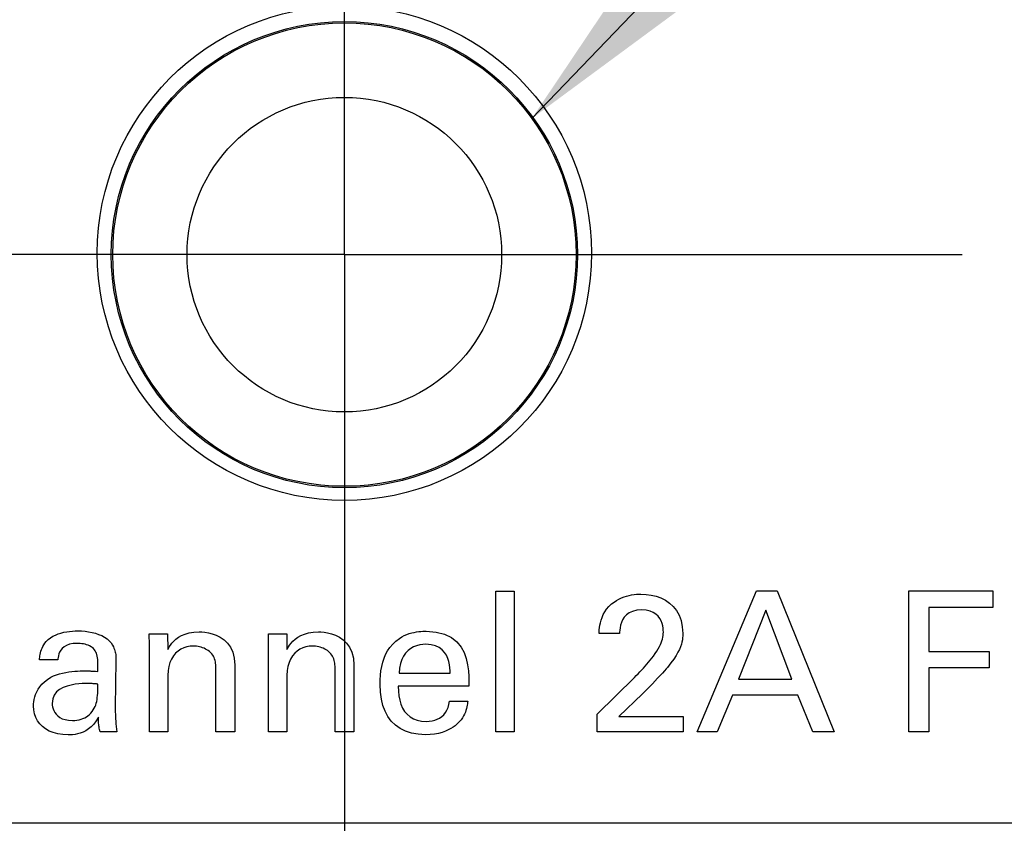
# Model space of a CAD drawing. Header units: inches. Extents: x 0.2 to 16.8, y 0.2 to 10.8.
# Tile 9 of 27: x 3.699 to 4.05, y 6.877 to 7.163. Entities that reach past the tile are written whole.
import ezdxf

# ---------------------------------------------------------------- set-up
doc = ezdxf.new("R2010")
doc.units = ezdxf.units.IN
doc.header["$LTSCALE"] = 0.935
doc.header["$MEASUREMENT"] = 0
doc.linetypes.add('CENTER', pattern=[0.6, 0.375, -0.075, 0.075, -0.075])
doc.layers.get('0').update_dxf_attribs({"linetype": 'CONTINUOUS'})
for name, color, linetype in [('02___PRT_ALL_AXES', 7, 'CONTINUOUS'), ('DEFAULT_1', 7, 'CENTER'), ('DETAIL', 7, 'CONTINUOUS'), ('DIMENSIONS', 7, 'CONTINUOUS')]:
    doc.layers.add(name, color=color, linetype=linetype)
doc.styles.get("Standard").update_dxf_attribs({"font": 'txt', "width": 0.8})
doc.dimstyles.new('DIMSTYLE_2', dxfattribs={"dimtxt": 0.125, "dimasz": 0.18, "dimexe": 0.18, "dimexo": 0.0625, "dimgap": 0.09, "dimtad": 0, "dimtih": 1, "dimtoh": 1, "dimdec": 3, "dimzin": 4, "dimdsep": 46, "dimtxsty": 'STANDARD', "dimblk": '_FILLED', "dimblk1": '_FILLED', "dimblk2": '_FILLED', "dimcen": 0.09, "dimadec": 0, "dimazin": 0, "dimtp": 0.001, "dimtm": 0.001, "dimtfac": 1, "dimtdec": 3, "dimtofl": 0, "dimtmove": 0, "dimatfit": 3, "dimldrblk": '_FILLED', "dimfxl": 1, "dimtolj": 1, "dimtzin": 4, "dimarcsym": 0})
doc.dimstyles.get("Standard").update_dxf_attribs({"dimtxt": 0.125, "dimasz": 0.18, "dimexe": 0.18, "dimexo": 0.0625, "dimgap": 0.09, "dimtad": 0, "dimtih": 1, "dimtoh": 1, "dimdec": 3, "dimzin": 4, "dimdsep": 46, "dimtxsty": 'STANDARD', "dimblk": '_FILLED', "dimblk1": '_FILLED', "dimblk2": '_FILLED', "dimcen": 0.09, "dimadec": 0, "dimazin": 0, "dimtol": 1, "dimtp": 0.01, "dimtm": 0.01, "dimtfac": 1, "dimtdec": 3, "dimtofl": 0, "dimtmove": 0, "dimatfit": 3, "dimldrblk": '_FILLED', "dimfxl": 1, "dimtolj": 1, "dimtzin": 4, "dimarcsym": 0})

# ---------------------------------------------------------------- blocks, each defined once
blk = doc.blocks.new('*D12')
at = {"layer": 'DIMENSIONS', "color": 2, "linetype": 'CONTINUOUS'}
blk.add_line((4.21272, 2.65438), (4.21272, 2.02937), dxfattribs=at)
at = {"layer": 'DIMENSIONS', "color": 2, "linetype": 'CONTINUOUS', "insert": (4.15022, 1.96687), "char_height": 0.125, "width": 1.225, "attachment_point": 3, "rotation": 90, "line_spacing_factor": 0.9}
blk.add_mtext('.494{\\Ftxt.shx;\\W1.000000;\\H0.125000; }[12.55]', dxfattribs=at)
blk = doc.blocks.new('_FILLED')
at = {"color": 0, "linetype": 'BYBLOCK'}
blk.add_solid([(0, 0), (-1, 0.1736), (-1, -0.1736)], dxfattribs=at)
blk = doc.blocks.new('*D13')
at = {"layer": 'DIMENSIONS', "color": 2, "linetype": 'CONTINUOUS'}
blk.add_line((3.42472, 2.65438), (3.42472, 2.02937), dxfattribs=at)
at = {"layer": 'DIMENSIONS', "color": 2, "linetype": 'CONTINUOUS', "insert": (3.36222, 1.96687), "char_height": 0.125, "width": 1.225, "attachment_point": 3, "rotation": 90, "line_spacing_factor": 0.9}
blk.add_mtext('-.294{\\Ftxt.shx;\\W1.000000;\\H0.125000; }[7.47]', dxfattribs=at)

msp = doc.modelspace()

# ---------------------------------------------------------------- linework, layer by layer
at = {"color": 40, "linetype": 'CONTINUOUS'}
for p, q in [((3.8687, 6.90941), (3.8687, 6.95952)), ((3.8687, 6.95952), (3.87523, 6.95952)), ((3.87523, 6.95952), (3.87523, 6.90941)), ((3.9116, 6.95619), (3.91249, 6.95668)), ((3.91249, 6.95668), (3.91339, 6.9571)), ((3.91339, 6.9571), (3.91429, 6.95746)), ((3.91429, 6.95746), (3.9152, 6.95774)), ((3.9152, 6.95774), (3.9161, 6.95797)), ((3.9161, 6.95797), (3.91699, 6.95814)), ((3.91699, 6.95814), (3.91786, 6.95827)), ((3.91786, 6.95827), (3.91871, 6.95835)), ((3.91871, 6.95835), (3.91953, 6.9584)), ((3.91953, 6.9584), (3.92031, 6.95841)), ((3.92031, 6.95841), (3.92215, 6.95833)), ((3.92215, 6.95833), (3.92397, 6.95809)), ((3.92397, 6.95809), (3.92574, 6.95766)), ((3.92574, 6.95766), (3.92744, 6.95706)), ((3.92744, 6.95706), (3.92904, 6.95626)), ((3.92904, 6.95626), (3.93051, 6.95525)), ((3.94029, 6.90941), (3.96142, 6.9596)), ((3.96142, 6.9596), (3.96886, 6.9596)), ((3.96886, 6.9596), (3.98916, 6.90941)), ((4.01572, 6.90941), (4.01572, 6.9596)), ((4.01572, 6.9596), (4.0456, 6.9596)), ((4.0456, 6.9596), (4.0456, 6.95368)), ((3.90744, 6.95209), (3.90811, 6.95306)), ((3.90811, 6.95306), (3.90892, 6.95402)), ((3.90892, 6.95402), (3.90988, 6.95494)), ((3.90988, 6.95494), (3.91073, 6.95561)), ((3.91073, 6.95561), (3.9116, 6.95619)), ((3.92058, 6.95278), (3.91881, 6.95265)), ((3.92218, 6.95267), (3.92058, 6.95278)), ((3.93051, 6.95525), (3.93183, 6.95403)), ((3.93183, 6.95403), (3.93297, 6.95258)), ((4.0228, 6.95368), (4.0228, 6.93805)), ((4.0456, 6.95368), (4.0228, 6.95368)), ((3.90612, 6.94919), (3.90646, 6.95014)), ((3.90646, 6.95014), (3.90689, 6.95112)), ((3.90689, 6.95112), (3.90744, 6.95209)), ((3.91376, 6.94925), (3.91334, 6.9483)), ((3.91435, 6.95017), (3.91376, 6.94925)), ((3.91512, 6.951), (3.91435, 6.95017)), ((3.9161, 6.95172), (3.91512, 6.951)), ((3.91732, 6.95228), (3.9161, 6.95172)), ((3.91881, 6.95265), (3.91732, 6.95228)), ((3.92355, 6.95236), (3.92218, 6.95267)), ((3.9247, 6.95189), (3.92355, 6.95236)), ((3.92565, 6.95127), (3.9247, 6.95189)), ((3.92642, 6.95054), (3.92565, 6.95127)), ((3.92703, 6.94974), (3.92642, 6.95054)), ((3.92749, 6.94889), (3.92703, 6.94974)), ((3.93297, 6.95258), (3.9339, 6.95091)), ((3.9339, 6.95091), (3.9346, 6.94898)), ((3.96483, 6.95271), (3.9551, 6.9281)), ((3.97408, 6.9281), (3.96483, 6.95271)), ((3.90546, 6.94501), (3.9055, 6.94572)), ((3.9055, 6.94572), (3.90557, 6.94651)), ((3.90557, 6.94651), (3.90569, 6.94736)), ((3.90569, 6.94736), (3.90587, 6.94825)), ((3.90587, 6.94825), (3.90612, 6.94919)), ((3.91287, 6.94645), (3.91278, 6.94562)), ((3.91305, 6.94735), (3.91287, 6.94645)), ((3.91334, 6.9483), (3.91305, 6.94735)), ((3.92783, 6.94801), (3.92749, 6.94889)), ((3.92806, 6.94715), (3.92783, 6.94801)), ((3.92821, 6.94633), (3.92806, 6.94715)), ((3.92828, 6.94558), (3.92821, 6.94633)), ((3.9346, 6.94898), (3.93504, 6.94681)), ((3.93504, 6.94681), (3.93519, 6.94437)), ((3.70856, 6.94159), (3.70927, 6.94228)), ((3.70927, 6.94228), (3.71006, 6.94288)), ((3.71006, 6.94288), (3.71092, 6.94341)), ((3.71092, 6.94341), (3.71184, 6.94386)), ((3.71184, 6.94386), (3.7128, 6.94424)), ((3.7128, 6.94424), (3.7138, 6.94456)), ((3.7138, 6.94456), (3.71482, 6.94482)), ((3.71482, 6.94482), (3.71585, 6.94502)), ((3.71585, 6.94502), (3.71688, 6.94517)), ((3.71688, 6.94517), (3.71789, 6.94527)), ((3.71789, 6.94527), (3.71888, 6.94532)), ((3.71888, 6.94532), (3.71982, 6.94534)), ((3.71982, 6.94534), (3.72109, 6.94531)), ((3.72109, 6.94531), (3.72237, 6.94521)), ((3.72237, 6.94521), (3.72363, 6.94504)), ((3.72363, 6.94504), (3.72487, 6.9448)), ((3.72487, 6.9448), (3.72607, 6.94448)), ((3.72607, 6.94448), (3.72721, 6.9441)), ((3.72721, 6.9441), (3.72829, 6.94364)), ((3.72829, 6.94364), (3.72928, 6.94311)), ((3.72928, 6.94311), (3.73019, 6.9425)), ((3.73019, 6.9425), (3.73098, 6.94181)), ((3.7453, 6.94027), (3.74522, 6.9443)), ((3.74522, 6.9443), (3.75176, 6.9443)), ((3.75176, 6.9443), (3.75183, 6.93867)), ((3.75396, 6.94167), (3.75474, 6.94238)), ((3.75474, 6.94238), (3.75567, 6.94306)), ((3.75567, 6.94306), (3.75677, 6.94368)), ((3.75677, 6.94368), (3.75804, 6.94421)), ((3.75804, 6.94421), (3.75949, 6.94463)), ((3.75949, 6.94463), (3.76115, 6.9449)), ((3.76115, 6.9449), (3.76302, 6.945)), ((3.76302, 6.945), (3.76393, 6.94497)), ((3.76393, 6.94497), (3.76504, 6.94486)), ((3.76504, 6.94486), (3.76632, 6.94465)), ((3.76632, 6.94465), (3.76769, 6.94429)), ((3.76769, 6.94429), (3.76911, 6.94378)), ((3.76911, 6.94378), (3.77052, 6.94307)), ((3.77052, 6.94307), (3.77186, 6.94214)), ((3.78773, 6.94027), (3.78766, 6.9443)), ((3.78766, 6.9443), (3.79419, 6.9443)), ((3.79419, 6.9443), (3.79427, 6.93867)), ((3.79639, 6.94167), (3.79717, 6.94238)), ((3.79717, 6.94238), (3.7981, 6.94306)), ((3.7981, 6.94306), (3.7992, 6.94368)), ((3.7992, 6.94368), (3.80047, 6.94421)), ((3.80047, 6.94421), (3.80193, 6.94463)), ((3.80193, 6.94463), (3.80359, 6.9449)), ((3.80359, 6.9449), (3.80546, 6.945)), ((3.80546, 6.945), (3.80636, 6.94497)), ((3.80636, 6.94497), (3.80748, 6.94486)), ((3.80748, 6.94486), (3.80875, 6.94465)), ((3.80875, 6.94465), (3.81012, 6.94429)), ((3.81012, 6.94429), (3.81154, 6.94378)), ((3.81154, 6.94378), (3.81295, 6.94307)), ((3.81295, 6.94307), (3.81429, 6.94214)), ((3.83304, 6.94164), (3.83433, 6.94263)), ((3.83433, 6.94263), (3.83518, 6.94318)), ((3.83518, 6.94318), (3.83606, 6.94364)), ((3.83606, 6.94364), (3.83695, 6.94403)), ((3.83695, 6.94403), (3.83784, 6.94435)), ((3.83784, 6.94435), (3.83872, 6.94461)), ((3.83872, 6.94461), (3.83959, 6.94481)), ((3.83959, 6.94481), (3.84043, 6.94496)), ((3.84043, 6.94496), (3.84123, 6.94506)), ((3.84123, 6.94506), (3.84199, 6.94514)), ((3.84199, 6.94514), (3.84268, 6.94518)), ((3.84268, 6.94518), (3.84331, 6.9452)), ((3.84331, 6.9452), (3.84386, 6.94521)), ((3.84386, 6.94521), (3.84744, 6.94493)), ((3.84744, 6.94493), (3.85042, 6.94416)), ((3.85042, 6.94416), (3.85284, 6.94296)), ((3.85284, 6.94296), (3.85476, 6.94141)), ((3.90543, 6.94437), (3.90546, 6.94501)), ((3.91273, 6.94437), (3.90543, 6.94437)), ((3.91274, 6.94492), (3.91273, 6.94437)), ((3.91278, 6.94562), (3.91274, 6.94492)), ((3.92781, 6.94178), (3.928, 6.94242)), ((3.928, 6.94242), (3.92814, 6.94305)), ((3.92814, 6.94305), (3.92823, 6.94367)), ((3.92823, 6.94367), (3.92828, 6.94429)), ((3.9283, 6.94493), (3.92828, 6.94558)), ((3.92828, 6.94429), (3.9283, 6.94493)), ((3.93515, 6.94288), (3.93508, 6.94213)), ((3.93518, 6.94362), (3.93515, 6.94288)), ((3.93519, 6.94437), (3.93518, 6.94362)), ((3.70686, 6.93865), (3.70708, 6.93923)), ((3.70708, 6.93923), (3.70736, 6.93982)), ((3.70736, 6.93982), (3.7077, 6.94041)), ((3.7077, 6.94041), (3.7081, 6.941)), ((3.7081, 6.941), (3.70856, 6.94159)), ((3.71426, 6.93909), (3.71373, 6.93846)), ((3.71494, 6.93967), (3.71426, 6.93909)), ((3.71581, 6.94017), (3.71494, 6.93967)), ((3.71687, 6.94055), (3.71581, 6.94017)), ((3.71816, 6.9408), (3.71687, 6.94055)), ((3.71968, 6.94089), (3.71816, 6.9408)), ((3.72017, 6.94088), (3.71968, 6.94089)), ((3.72069, 6.94084), (3.72017, 6.94088)), ((3.72124, 6.94078), (3.72069, 6.94084)), ((3.7218, 6.94069), (3.72124, 6.94078)), ((3.72236, 6.94056), (3.7218, 6.94069)), ((3.72292, 6.9404), (3.72236, 6.94056)), ((3.72347, 6.9402), (3.72292, 6.9404)), ((3.724, 6.93997), (3.72347, 6.9402)), ((3.7245, 6.93969), (3.724, 6.93997)), ((3.72496, 6.93937), (3.7245, 6.93969)), ((3.72537, 6.93901), (3.72496, 6.93937)), ((3.72573, 6.9386), (3.72537, 6.93901)), ((3.73098, 6.94181), (3.73166, 6.94105)), ((3.73166, 6.94105), (3.7322, 6.9402)), ((3.7322, 6.9402), (3.73246, 6.93969)), ((3.73246, 6.93969), (3.73268, 6.93919)), ((3.73268, 6.93919), (3.73286, 6.93871)), ((3.73286, 6.93871), (3.733, 6.93824)), ((3.7453, 6.90941), (3.7453, 6.94027)), ((3.75183, 6.93867), (3.75206, 6.9391)), ((3.75206, 6.9391), (3.75238, 6.93965)), ((3.75238, 6.93965), (3.75279, 6.94028)), ((3.75279, 6.94028), (3.75331, 6.94096)), ((3.75331, 6.94096), (3.75396, 6.94167)), ((3.75648, 6.93878), (3.7555, 6.93813)), ((3.75752, 6.93928), (3.75648, 6.93878)), ((3.75862, 6.93964), (3.75752, 6.93928)), ((3.75977, 6.93985), (3.75862, 6.93964)), ((3.76094, 6.93992), (3.75977, 6.93985)), ((3.7615, 6.93991), (3.76094, 6.93992)), ((3.76206, 6.93986), (3.7615, 6.93991)), ((3.76261, 6.93978), (3.76206, 6.93986)), ((3.76316, 6.93967), (3.76261, 6.93978)), ((3.76371, 6.93952), (3.76316, 6.93967)), ((3.76424, 6.93934), (3.76371, 6.93952)), ((3.76477, 6.93913), (3.76424, 6.93934)), ((3.76528, 6.93888), (3.76477, 6.93913)), ((3.76577, 6.9386), (3.76528, 6.93888)), ((3.77186, 6.94214), (3.77309, 6.94095)), ((3.77309, 6.94095), (3.77414, 6.93948)), ((3.77414, 6.93948), (3.77495, 6.93771)), ((3.78773, 6.90941), (3.78773, 6.94027)), ((3.79427, 6.93867), (3.7945, 6.9391)), ((3.7945, 6.9391), (3.79481, 6.93965)), ((3.79481, 6.93965), (3.79522, 6.94028)), ((3.79522, 6.94028), (3.79574, 6.94096)), ((3.79574, 6.94096), (3.79639, 6.94167)), ((3.79891, 6.93878), (3.79793, 6.93813)), ((3.79995, 6.93928), (3.79891, 6.93878)), ((3.80105, 6.93964), (3.79995, 6.93928)), ((3.8022, 6.93985), (3.80105, 6.93964)), ((3.80337, 6.93992), (3.8022, 6.93985)), ((3.80393, 6.93991), (3.80337, 6.93992)), ((3.80448, 6.93986), (3.80393, 6.93991)), ((3.80504, 6.93978), (3.80448, 6.93986)), ((3.80559, 6.93967), (3.80504, 6.93978)), ((3.80613, 6.93952), (3.80559, 6.93967)), ((3.80667, 6.93934), (3.80613, 6.93952)), ((3.80719, 6.93913), (3.80667, 6.93934)), ((3.8077, 6.93888), (3.80719, 6.93913)), ((3.8082, 6.9386), (3.8077, 6.93888)), ((3.81429, 6.94214), (3.81552, 6.94095)), ((3.81552, 6.94095), (3.81656, 6.93948)), ((3.81656, 6.93948), (3.81738, 6.93771)), ((3.83011, 6.93821), (3.83094, 6.93942)), ((3.83094, 6.93942), (3.83192, 6.94057)), ((3.83192, 6.94057), (3.83304, 6.94164)), ((3.83837, 6.93902), (3.83741, 6.9383)), ((3.83939, 6.9396), (3.83837, 6.93902)), ((3.84045, 6.94002), (3.83939, 6.9396)), ((3.84154, 6.94032), (3.84045, 6.94002)), ((3.84263, 6.94049), (3.84154, 6.94032)), ((3.84371, 6.94055), (3.84263, 6.94049)), ((3.84557, 6.94041), (3.84371, 6.94055)), ((3.84715, 6.94002), (3.84557, 6.94041)), ((3.84847, 6.93941), (3.84715, 6.94002)), ((3.84954, 6.93862), (3.84847, 6.93941)), ((3.85476, 6.94141), (3.85625, 6.93959)), ((3.85625, 6.93959), (3.85735, 6.93758)), ((3.92599, 6.93816), (3.92649, 6.93897)), ((3.92649, 6.93897), (3.92692, 6.93972)), ((3.92692, 6.93972), (3.92728, 6.94044)), ((3.92728, 6.94044), (3.92757, 6.94112)), ((3.92757, 6.94112), (3.92781, 6.94178)), ((3.93402, 6.93875), (3.93349, 6.93772)), ((3.93443, 6.93969), (3.93402, 6.93875)), ((3.93473, 6.94055), (3.93443, 6.93969)), ((3.93494, 6.94136), (3.93473, 6.94055)), ((3.93508, 6.94213), (3.93494, 6.94136)), ((3.70613, 6.93499), (3.70619, 6.93545)), ((3.70619, 6.93545), (3.70624, 6.93594)), ((3.70624, 6.93594), (3.70632, 6.93645)), ((3.70632, 6.93645), (3.70641, 6.93698)), ((3.70641, 6.93698), (3.70652, 6.93752)), ((3.70652, 6.93752), (3.70667, 6.93808)), ((3.70667, 6.93808), (3.70686, 6.93865)), ((3.7127, 6.9354), (3.71267, 6.93499)), ((3.71276, 6.93591), (3.7127, 6.9354)), ((3.71287, 6.9365), (3.71276, 6.93591)), ((3.71305, 6.93714), (3.71287, 6.9365)), ((3.71333, 6.9378), (3.71305, 6.93714)), ((3.71373, 6.93846), (3.71333, 6.9378)), ((3.72602, 6.93821), (3.72573, 6.9386)), ((3.72626, 6.9378), (3.72602, 6.93821)), ((3.72645, 6.93736), (3.72626, 6.9378)), ((3.72661, 6.93688), (3.72645, 6.93736)), ((3.72673, 6.93636), (3.72661, 6.93688)), ((3.72682, 6.93579), (3.72673, 6.93636)), ((3.72689, 6.93516), (3.72682, 6.93579)), ((3.733, 6.93824), (3.73312, 6.93778)), ((3.73312, 6.93778), (3.73321, 6.93734)), ((3.73321, 6.93734), (3.73328, 6.93691)), ((3.73328, 6.93691), (3.73332, 6.93648)), ((3.73332, 6.93648), (3.73335, 6.93606)), ((3.73335, 6.93606), (3.73337, 6.93565)), ((3.73337, 6.93565), (3.73338, 6.93525)), ((3.73338, 6.93525), (3.73338, 6.93484)), ((3.75314, 6.93532), (3.75259, 6.93408)), ((3.75382, 6.9364), (3.75314, 6.93532)), ((3.75461, 6.93734), (3.75382, 6.9364)), ((3.7555, 6.93813), (3.75461, 6.93734)), ((3.76625, 6.93829), (3.76577, 6.9386)), ((3.7667, 6.93794), (3.76625, 6.93829)), ((3.76713, 6.93756), (3.7667, 6.93794)), ((3.7675, 6.93715), (3.76713, 6.93756)), ((3.76782, 6.93672), (3.7675, 6.93715)), ((3.7681, 6.93627), (3.76782, 6.93672)), ((3.76832, 6.93581), (3.7681, 6.93627)), ((3.76851, 6.93533), (3.76832, 6.93581)), ((3.76866, 6.93483), (3.76851, 6.93533)), ((3.77495, 6.93771), (3.77548, 6.93559)), ((3.77548, 6.93559), (3.77567, 6.93311)), ((3.79558, 6.93532), (3.79502, 6.93408)), ((3.79625, 6.9364), (3.79558, 6.93532)), ((3.79704, 6.93734), (3.79625, 6.9364)), ((3.79793, 6.93813), (3.79704, 6.93734)), ((3.80867, 6.93829), (3.8082, 6.9386)), ((3.80912, 6.93794), (3.80867, 6.93829)), ((3.80955, 6.93756), (3.80912, 6.93794)), ((3.80993, 6.93715), (3.80955, 6.93756)), ((3.81025, 6.93672), (3.80993, 6.93715)), ((3.81052, 6.93627), (3.81025, 6.93672)), ((3.81075, 6.93581), (3.81052, 6.93627)), ((3.81094, 6.93533), (3.81075, 6.93581)), ((3.81109, 6.93483), (3.81094, 6.93533)), ((3.81738, 6.93771), (3.81791, 6.93559)), ((3.81791, 6.93559), (3.8181, 6.93311)), ((3.82837, 6.93416), (3.82883, 6.93558)), ((3.82883, 6.93558), (3.82941, 6.93693)), ((3.82941, 6.93693), (3.83011, 6.93821)), ((3.83578, 6.93636), (3.83514, 6.93512)), ((3.83654, 6.93741), (3.83578, 6.93636)), ((3.83741, 6.9383), (3.83654, 6.93741)), ((3.8504, 6.93769), (3.84954, 6.93862)), ((3.85107, 6.93665), (3.8504, 6.93769)), ((3.85157, 6.93555), (3.85107, 6.93665)), ((3.85192, 6.93441), (3.85157, 6.93555)), ((3.85735, 6.93758), (3.85812, 6.93545)), ((3.85812, 6.93545), (3.85861, 6.93327)), ((3.92365, 6.93493), (3.92421, 6.93565)), ((3.92421, 6.93565), (3.92476, 6.93638)), ((3.92476, 6.93638), (3.92542, 6.9373)), ((3.92542, 6.9373), (3.92599, 6.93816)), ((3.93198, 6.93532), (3.93097, 6.93391)), ((3.93281, 6.93658), (3.93198, 6.93532)), ((3.93349, 6.93772), (3.93281, 6.93658)), ((4.0228, 6.93805), (4.04428, 6.93805)), ((4.04428, 6.93805), (4.04428, 6.93221)), ((3.71267, 6.93499), (3.70613, 6.93499)), ((3.72693, 6.93446), (3.72689, 6.93516)), ((3.72696, 6.93369), (3.72693, 6.93446)), ((3.72697, 6.93285), (3.72696, 6.93369)), ((3.72698, 6.93191), (3.72697, 6.93285)), ((3.72698, 6.93088), (3.72698, 6.93191)), ((3.73338, 6.93484), (3.7331, 6.91816)), ((3.75217, 6.9327), (3.75192, 6.93117)), ((3.75259, 6.93408), (3.75217, 6.9327)), ((3.76878, 6.93432), (3.76866, 6.93483)), ((3.76887, 6.93379), (3.76878, 6.93432)), ((3.76893, 6.93326), (3.76887, 6.93379)), ((3.76897, 6.93271), (3.76893, 6.93326)), ((3.76899, 6.93215), (3.76897, 6.93271)), ((3.769, 6.93158), (3.76899, 6.93215)), ((3.77567, 6.93311), (3.77567, 6.90941)), ((3.79461, 6.9327), (3.79436, 6.93117)), ((3.79502, 6.93408), (3.79461, 6.9327)), ((3.81121, 6.93432), (3.81109, 6.93483)), ((3.8113, 6.93379), (3.81121, 6.93432)), ((3.81136, 6.93326), (3.8113, 6.93379)), ((3.8114, 6.93271), (3.81136, 6.93326)), ((3.81142, 6.93215), (3.8114, 6.93271)), ((3.81143, 6.93158), (3.81142, 6.93215)), ((3.8181, 6.93311), (3.8181, 6.90941)), ((3.82775, 6.93116), (3.82801, 6.93269)), ((3.82801, 6.93269), (3.82837, 6.93416)), ((3.83432, 6.93208), (3.83419, 6.93026)), ((3.83465, 6.9337), (3.83432, 6.93208)), ((3.83514, 6.93512), (3.83465, 6.9337)), ((3.85215, 6.93327), (3.85192, 6.93441)), ((3.85228, 6.93218), (3.85215, 6.93327)), ((3.85233, 6.93116), (3.85228, 6.93218)), ((3.85861, 6.93327), (3.8589, 6.93113)), ((3.92059, 6.93143), (3.92122, 6.93211)), ((3.92122, 6.93211), (3.92185, 6.93281)), ((3.92185, 6.93281), (3.92246, 6.93351)), ((3.92246, 6.93351), (3.92306, 6.93422)), ((3.92306, 6.93422), (3.92365, 6.93493)), ((3.92932, 6.93182), (3.92872, 6.93114)), ((3.92977, 6.93235), (3.92932, 6.93182)), ((3.93097, 6.93391), (3.92977, 6.93235)), ((4.0228, 6.93221), (4.0228, 6.90941)), ((4.04428, 6.93221), (4.0228, 6.93221)), ((3.70896, 6.92803), (3.71016, 6.9288)), ((3.71016, 6.9288), (3.71114, 6.92928)), ((3.71114, 6.92928), (3.71217, 6.92969)), ((3.71217, 6.92969), (3.71325, 6.93004)), ((3.71325, 6.93004), (3.71435, 6.93032)), ((3.71435, 6.93032), (3.71547, 6.93055)), ((3.71547, 6.93055), (3.71658, 6.93073)), ((3.71658, 6.93073), (3.71767, 6.93086)), ((3.71767, 6.93086), (3.71872, 6.93096)), ((3.71872, 6.93096), (3.71973, 6.93103)), ((3.71973, 6.93103), (3.72066, 6.93107)), ((3.72066, 6.93107), (3.72151, 6.93109)), ((3.72151, 6.93109), (3.72226, 6.93109)), ((3.72226, 6.93109), (3.72267, 6.93109)), ((3.72267, 6.93109), (3.72305, 6.93109)), ((3.72305, 6.93109), (3.72342, 6.93108)), ((3.72342, 6.93108), (3.72378, 6.93107)), ((3.72378, 6.93107), (3.72414, 6.93106)), ((3.72414, 6.93106), (3.72449, 6.93104)), ((3.72449, 6.93104), (3.72486, 6.93102)), ((3.72486, 6.93102), (3.72523, 6.931)), ((3.72523, 6.931), (3.72605, 6.93095)), ((3.72605, 6.93095), (3.72698, 6.93088)), ((3.75192, 6.93117), (3.75183, 6.92949)), ((3.75183, 6.92949), (3.75183, 6.90941)), ((3.769, 6.90941), (3.769, 6.93158)), ((3.79436, 6.93117), (3.79427, 6.92949)), ((3.79427, 6.92949), (3.79427, 6.90941)), ((3.81143, 6.90941), (3.81143, 6.93158)), ((3.82747, 6.92793), (3.82757, 6.92957)), ((3.82757, 6.92957), (3.82775, 6.93116)), ((3.83419, 6.93026), (3.85233, 6.93026)), ((3.85233, 6.93026), (3.85233, 6.93116)), ((3.8589, 6.93113), (3.85902, 6.9291)), ((3.85902, 6.9291), (3.85904, 6.92726)), ((3.90474, 6.91573), (3.91798, 6.92875)), ((3.91798, 6.92875), (3.91864, 6.92941)), ((3.91864, 6.92941), (3.91929, 6.93007)), ((3.91929, 6.93007), (3.91994, 6.93075)), ((3.91994, 6.93075), (3.92059, 6.93143)), ((3.92625, 6.92847), (3.92438, 6.92651)), ((3.92715, 6.92943), (3.92625, 6.92847)), ((3.92798, 6.93033), (3.92715, 6.92943)), ((3.92872, 6.93114), (3.92798, 6.93033)), ((3.70567, 6.92453), (3.70629, 6.92544)), ((3.70629, 6.92544), (3.70704, 6.92633)), ((3.70704, 6.92633), (3.70792, 6.9272)), ((3.70792, 6.9272), (3.70896, 6.92803)), ((3.71458, 6.92517), (3.71333, 6.92448)), ((3.71595, 6.92569), (3.71458, 6.92517)), ((3.71738, 6.92606), (3.71595, 6.92569)), ((3.7188, 6.92631), (3.71738, 6.92606)), ((3.72015, 6.92647), (3.7188, 6.92631)), ((3.72139, 6.92654), (3.72015, 6.92647)), ((3.72243, 6.92657), (3.72139, 6.92654)), ((3.72324, 6.92658), (3.72243, 6.92657)), ((3.72362, 6.92658), (3.72324, 6.92658)), ((3.72398, 6.92657), (3.72362, 6.92658)), ((3.72433, 6.92656), (3.72398, 6.92657)), ((3.72465, 6.92655), (3.72433, 6.92656)), ((3.72496, 6.92654), (3.72465, 6.92655)), ((3.72526, 6.92652), (3.72496, 6.92654)), ((3.72555, 6.9265), (3.72526, 6.92652)), ((3.72584, 6.92648), (3.72555, 6.9265)), ((3.72612, 6.92646), (3.72584, 6.92648)), ((3.7264, 6.92643), (3.72612, 6.92646)), ((3.72669, 6.9264), (3.7264, 6.92643)), ((3.72698, 6.92637), (3.72669, 6.9264)), ((3.72691, 6.92416), (3.72695, 6.92521)), ((3.72695, 6.92521), (3.72698, 6.92637)), ((3.82744, 6.92623), (3.82747, 6.92793)), ((3.82755, 6.92356), (3.82744, 6.92623)), ((3.83391, 6.92567), (3.83395, 6.92391)), ((3.85901, 6.92567), (3.83391, 6.92567)), ((3.85904, 6.92726), (3.85901, 6.92567)), ((3.92265, 6.92471), (3.92131, 6.92334)), ((3.92438, 6.92651), (3.92265, 6.92471)), ((3.9551, 6.9281), (3.97408, 6.9281)), ((3.70428, 6.92093), (3.70449, 6.9218)), ((3.70449, 6.9218), (3.70478, 6.9227)), ((3.70478, 6.9227), (3.70518, 6.92361)), ((3.70518, 6.92361), (3.70567, 6.92453)), ((3.7114, 6.92247), (3.71085, 6.92111)), ((3.71225, 6.92358), (3.7114, 6.92247)), ((3.71333, 6.92448), (3.71225, 6.92358)), ((3.72664, 6.92084), (3.72674, 6.92156)), ((3.72674, 6.92156), (3.72681, 6.92235)), ((3.72681, 6.92235), (3.72687, 6.92321)), ((3.72687, 6.92321), (3.72691, 6.92416)), ((3.82788, 6.92107), (3.82755, 6.92356)), ((3.83395, 6.92391), (3.83411, 6.92223)), ((3.83411, 6.92223), (3.83441, 6.92066)), ((3.92087, 6.9229), (3.91246, 6.9149)), ((3.92131, 6.92334), (3.92087, 6.9229)), ((3.95288, 6.92247), (3.94745, 6.90941)), ((3.97615, 6.92247), (3.95288, 6.92247)), ((3.98158, 6.90941), (3.97615, 6.92247)), ((3.70405, 6.91858), (3.70407, 6.91931)), ((3.70413, 6.91717), (3.70405, 6.91858)), ((3.70407, 6.91931), (3.70414, 6.9201)), ((3.70414, 6.9201), (3.70428, 6.92093)), ((3.71085, 6.92111), (3.71065, 6.91948)), ((3.71065, 6.91948), (3.71068, 6.9189)), ((3.71068, 6.9189), (3.71078, 6.91826)), ((3.71078, 6.91826), (3.71096, 6.9176)), ((3.72531, 6.91719), (3.72565, 6.91778)), ((3.72565, 6.91778), (3.72593, 6.91835)), ((3.72593, 6.91835), (3.72617, 6.91894)), ((3.72617, 6.91894), (3.72637, 6.91954)), ((3.72637, 6.91954), (3.72652, 6.92017)), ((3.72652, 6.92017), (3.72664, 6.92084)), ((3.7331, 6.91816), (3.7331, 6.91794)), ((3.7331, 6.91794), (3.73311, 6.91757)), ((3.82843, 6.91878), (3.82788, 6.92107)), ((3.8292, 6.91669), (3.82843, 6.91878)), ((3.83441, 6.92066), (3.83486, 6.9192)), ((3.83486, 6.9192), (3.83545, 6.91787)), ((3.83545, 6.91787), (3.83618, 6.91667)), ((3.85121, 6.91708), (3.85162, 6.91804)), ((3.85162, 6.91804), (3.85193, 6.91912)), ((3.85193, 6.91912), (3.85213, 6.92032)), ((3.85213, 6.92032), (3.85865, 6.92032)), ((3.8582, 6.91766), (3.85802, 6.91704)), ((3.85834, 6.91826), (3.8582, 6.91766)), ((3.85845, 6.91883), (3.85834, 6.91826)), ((3.85854, 6.91936), (3.85845, 6.91883)), ((3.8586, 6.91986), (3.85854, 6.91936)), ((3.85865, 6.92032), (3.8586, 6.91986)), ((3.7044, 6.91582), (3.70413, 6.91717)), ((3.70484, 6.91454), (3.7044, 6.91582)), ((3.70546, 6.91335), (3.70484, 6.91454)), ((3.71096, 6.9176), (3.71123, 6.91693)), ((3.71123, 6.91693), (3.71159, 6.91626)), ((3.71159, 6.91626), (3.71207, 6.91563)), ((3.71207, 6.91563), (3.71267, 6.91504)), ((3.71267, 6.91504), (3.71341, 6.91451)), ((3.71341, 6.91451), (3.71428, 6.91407)), ((3.72161, 6.91411), (3.72225, 6.9144)), ((3.72225, 6.9144), (3.72285, 6.91475)), ((3.72285, 6.91475), (3.72342, 6.91514)), ((3.72342, 6.91514), (3.72394, 6.91558)), ((3.72394, 6.91558), (3.72444, 6.91607)), ((3.72444, 6.91607), (3.72489, 6.91661)), ((3.72489, 6.91661), (3.72531, 6.91719)), ((3.72713, 6.91462), (3.72632, 6.91328)), ((3.72713, 6.91417), (3.72713, 6.91462)), ((3.72714, 6.91373), (3.72713, 6.91417)), ((3.73311, 6.91757), (3.73312, 6.91706)), ((3.73312, 6.91706), (3.73313, 6.91643)), ((3.73313, 6.91643), (3.73316, 6.91571)), ((3.73316, 6.91571), (3.73319, 6.91491)), ((3.73319, 6.91491), (3.73324, 6.91404)), ((3.8302, 6.91481), (3.8292, 6.91669)), ((3.83143, 6.91315), (3.8302, 6.91481)), ((3.83618, 6.91667), (3.83707, 6.91563)), ((3.83707, 6.91563), (3.83812, 6.91475)), ((3.83812, 6.91475), (3.83932, 6.91404)), ((3.84781, 6.91385), (3.84864, 6.91429)), ((3.84864, 6.91429), (3.8494, 6.91483)), ((3.8494, 6.91483), (3.85009, 6.91547)), ((3.85009, 6.91547), (3.8507, 6.91622)), ((3.8507, 6.91622), (3.85121, 6.91708)), ((3.85674, 6.91438), (3.85625, 6.9137)), ((3.85716, 6.91506), (3.85674, 6.91438)), ((3.85751, 6.91573), (3.85716, 6.91506)), ((3.85779, 6.91639), (3.85751, 6.91573)), ((3.85802, 6.91704), (3.85779, 6.91639)), ((3.90474, 6.90941), (3.90474, 6.91573)), ((3.91246, 6.9149), (3.93533, 6.9149)), ((3.93533, 6.9149), (3.93533, 6.90941)), ((3.70625, 6.91226), (3.70546, 6.91335)), ((3.7072, 6.91127), (3.70625, 6.91226)), ((3.70832, 6.91041), (3.7072, 6.91127)), ((3.71428, 6.91407), (3.71531, 6.91373)), ((3.71531, 6.91373), (3.71651, 6.91352)), ((3.71651, 6.91352), (3.71788, 6.91344)), ((3.71788, 6.91344), (3.7187, 6.91347)), ((3.7187, 6.91347), (3.71948, 6.91355)), ((3.71948, 6.91355), (3.72022, 6.91369)), ((3.72022, 6.91369), (3.72093, 6.91387)), ((3.72093, 6.91387), (3.72161, 6.91411)), ((3.72453, 6.9112), (3.72359, 6.91042)), ((3.72545, 6.91215), (3.72453, 6.9112)), ((3.72632, 6.91328), (3.72545, 6.91215)), ((3.72716, 6.91329), (3.72714, 6.91373)), ((3.72718, 6.91285), (3.72716, 6.91329)), ((3.72722, 6.91242), (3.72718, 6.91285)), ((3.72726, 6.91199), (3.72722, 6.91242)), ((3.72731, 6.91156), (3.72726, 6.91199)), ((3.72737, 6.91113), (3.72731, 6.91156)), ((3.72745, 6.9107), (3.72737, 6.91113)), ((3.72754, 6.91027), (3.72745, 6.9107)), ((3.73324, 6.91404), (3.73329, 6.91313)), ((3.73329, 6.91313), (3.73336, 6.91219)), ((3.73336, 6.91219), (3.73344, 6.91125)), ((3.73344, 6.91125), (3.73354, 6.91031)), ((3.83288, 6.91173), (3.83143, 6.91315)), ((3.83456, 6.91054), (3.83288, 6.91173)), ((3.83932, 6.91404), (3.84069, 6.91352)), ((3.84069, 6.91352), (3.84222, 6.9132)), ((3.84222, 6.9132), (3.84392, 6.91309)), ((3.84392, 6.91309), (3.84496, 6.91314)), ((3.84496, 6.91314), (3.84596, 6.91328)), ((3.84596, 6.91328), (3.84691, 6.91351)), ((3.84691, 6.91351), (3.84781, 6.91385)), ((3.85343, 6.91104), (3.85263, 6.91053)), ((3.85413, 6.91156), (3.85343, 6.91104)), ((3.85473, 6.91207), (3.85413, 6.91156)), ((3.85525, 6.91256), (3.85473, 6.91207)), ((3.85567, 6.91302), (3.85525, 6.91256)), ((3.85625, 6.9137), (3.85567, 6.91302)), ((3.70961, 6.90968), (3.70832, 6.91041)), ((3.71105, 6.90909), (3.70961, 6.90968)), ((3.71266, 6.90866), (3.71105, 6.90909)), ((3.71443, 6.90839), (3.71266, 6.90866)), ((3.71635, 6.90829), (3.71443, 6.90839)), ((3.71711, 6.90831), (3.71635, 6.90829)), ((3.71794, 6.90836), (3.71711, 6.90831)), ((3.71882, 6.90847), (3.71794, 6.90836)), ((3.71974, 6.90865), (3.71882, 6.90847)), ((3.72069, 6.90892), (3.71974, 6.90865)), ((3.72166, 6.90929), (3.72069, 6.90892)), ((3.72263, 6.90979), (3.72166, 6.90929)), ((3.72359, 6.91042), (3.72263, 6.90979)), ((3.72764, 6.90984), (3.72754, 6.91027)), ((3.72775, 6.90941), (3.72764, 6.90984)), ((3.73365, 6.90941), (3.72775, 6.90941)), ((3.73354, 6.91031), (3.73365, 6.90941)), ((3.75183, 6.90941), (3.7453, 6.90941)), ((3.77567, 6.90941), (3.769, 6.90941)), ((3.79427, 6.90941), (3.78773, 6.90941)), ((3.8181, 6.90941), (3.81143, 6.90941)), ((3.83648, 6.9096), (3.83456, 6.91054)), ((3.83863, 6.90892), (3.83648, 6.9096)), ((3.84101, 6.9085), (3.83863, 6.90892)), ((3.84364, 6.90836), (3.84101, 6.9085)), ((3.84532, 6.90842), (3.84364, 6.90836)), ((3.84686, 6.90859), (3.84532, 6.90842)), ((3.84827, 6.90885), (3.84686, 6.90859)), ((3.84954, 6.90918), (3.84827, 6.90885)), ((3.85069, 6.90959), (3.84954, 6.90918)), ((3.85171, 6.91004), (3.85069, 6.90959)), ((3.85263, 6.91053), (3.85171, 6.91004)), ((3.87523, 6.90941), (3.8687, 6.90941)), ((3.93533, 6.90941), (3.90474, 6.90941)), ((3.94745, 6.90941), (3.94029, 6.90941)), ((3.98916, 6.90941), (3.98158, 6.90941)), ((4.0228, 6.90941), (4.01572, 6.90941))]:
    msp.add_line(p, q, dxfattribs=at)
at = {"color": 7, "linetype": 'CONTINUOUS'}
msp.add_line((4.18272, 6.87681), (3.45472, 6.87681), dxfattribs=at)
for radius in [0.0825, 0.056]:
    msp.add_circle((3.81472, 7.07931), radius, dxfattribs=at)
at = {"layer": '02___PRT_ALL_AXES', "color": 7, "linetype": 'CONTINUOUS'}
for centre, radius in [((3.81472, 7.07981), 0.088), ((3.81472, 7.07931), 0.083)]:
    msp.add_circle(centre, radius, dxfattribs=at)
at = {"layer": 'DEFAULT_1', "color": 7, "linetype": 'CENTER'}
for q in [(3.81472, 7.29931), (3.59472, 7.07931), (3.81472, 6.85931), (4.03472, 7.07931)]:
    msp.add_line((3.81472, 7.07931), q, dxfattribs=at)

# ---------------------------------------------------------------- dimensions: what is measured, and where the dimension line sits
at = {"layer": 'DIMENSIONS', "color": 2, "linetype": 'CONTINUOUS'}
dim = msp.add_ordinate_dim(feature_location=(3.42472, 2.65438), offset=(0, -0.62501), dtype=1, origin=(3.71872, 7.66138), text='-<>', dimstyle='DIMSTYLE_2', dxfattribs=at)
dim.commit()
dim.dimension.update_dxf_attribs({"geometry": '*D13', "text_midpoint": (3.53674, 1.18087)})
dim = msp.add_ordinate_dim(feature_location=(4.21272, 2.65438), offset=(0, -0.62501), dtype=1, origin=(3.71872, 7.66138), dimstyle='DIMSTYLE_2', dxfattribs=at)
dim.commit()
dim.dimension.update_dxf_attribs({"geometry": '*D12', "text_midpoint": (4.34714, 1.13087)})

# ---------------------------------------------------------------- leaders
at = {"layer": 'DETAIL', "color": 2, "linetype": 'CONTINUOUS'}
msp.add_leader([(3.88147, 7.1278), (4.96272, 8.25786), (5.14272, 8.25786)], dimstyle='STANDARD', override={"dimtad": 0}, dxfattribs=at)

doc.saveas('drawing.dxf')
